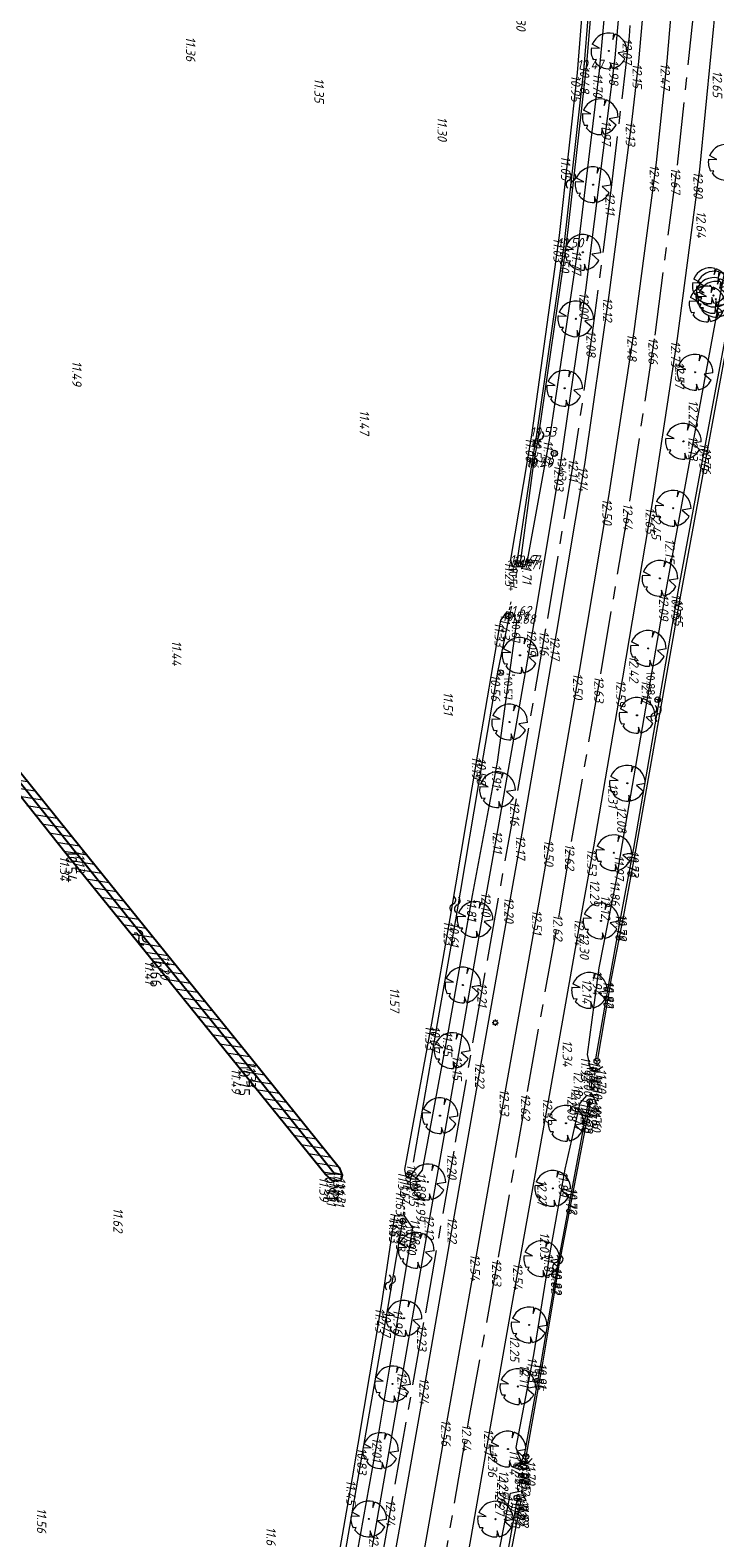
# Model space of a CAD drawing. Header units: metres. Extents: x 232614 to 233692, y 552964 to 554400.
# Tile 10 of 26: x 233326 to 233434, y 553469 to 553708. Entities that reach past the tile are written whole.
import ezdxf
from ezdxf.enums import TextEntityAlignment as Align

# ---------------------------------------------------------------- set-up
doc = ezdxf.new("R2010")
doc.units = ezdxf.units.M
doc.linetypes.add('AM-AS', pattern=[16, 10, -2, 2, -2])
doc.linetypes.add('NLCS-HIDDEN', pattern=[4, 2, -2])
for name, color, linetype, lineweight, true_color in [('B-XX-AL-Hoogtecijfer-T', 7, 'Continuous', 18, 0xb8807a), ('Duikerhoogte BOB', 7, 'Continuous', 18, 0x0059b3), ('Q26_Boom', 7, 'Continuous', 13, 0x165700), ('Q69_Duiker', 7, 'NLCS-HIDDEN', 13, 0x0059b3), ('Rioolputhoogte', 7, 'Continuous', 13, 0xb8807a), ('T09_Insteek_sloot', 7, 'Continuous', 13, 0x164c00), ('V-WE-GW-WATERGANG_BODEM-G', 7, 'CONTINUOUS-V', 25, 0x007ca5), ('V-WE-GW-WATERGANG_INSTEEK-G', 7, 'CONTINUOUS-V', 25, 0x004c00)]:
    doc.layers.add(name, color=color, linetype=linetype, lineweight=lineweight, true_color=true_color)
for name, color, linetype, lineweight in [('Hoogtecijfer-T-UIT', 2, 'Continuous', 18), ('Q03_As_lijn', 251, 'AM-AS', 13), ('Q21_Lichtmast', 251, 'Continuous', 13), ('Q28_Rioolput', 251, 'Continuous', 13), ('S05_Water', 144, 'Continuous', 13), ('T07_Greppel', 144, 'Continuous', 13), ('V-S05_Water-S', 144, 'CONTINUOUS-V', 13), ('V-WE-GW-WATERGANG-WERK-A', 252, 'Continuous', 9), ('V01_Kantgeslverh', 251, 'Continuous', 13), ('W11_Waterlijn', 142, 'Continuous', 13)]:
    doc.layers.add(name, color=color, linetype=linetype, lineweight=lineweight)
doc.styles.add('ISO', font='NLCS-ISO.ttf')
doc.styles.add('NLCS-ISO', font='NLCS-ISO.ttf', dxfattribs={"height": 1.8})
doc.styles.get("Standard").update_dxf_attribs({"font": 'arial.ttf'})
doc.linetypes.add('CONTINUOUS-V', pattern='A,3.5,[24,NLCS.shx,S=0.5,R=0,X=0,Y=0],3.5', length=7)

# ---------------------------------------------------------------- blocks, each defined once
blk = doc.blocks.new('Q28_RIOOLPUT')
at = {"color": 0}
blk.add_circle((0, 0), 0.5, dxfattribs=at)
blk.add_text('R', height=0.5, dxfattribs=at).set_placement((0.057, -0.008), align=Align.MIDDLE_CENTER)
blk = doc.blocks.new('M02_GRONDSLAGPUNT')
blk.add_circle((0, 0), 0.5)
blk.add_attdef('1', (0.69, 0.6), '', height=1.3)
blk = doc.blocks.new('Q21_LICHTMAST')
at = {"color": 0}
for p, q in [((-0.5, 0.01), (-0.3, 0.01)), ((-0.35, 0.36), (-0.21, 0.22)), ((0.01, 0.5), (0.01, 0.3)), ((0.36, 0.35), (0.22, 0.21)), ((-0.22, -0.21), (-0.36, -0.35)), ((-0.01, -0.3), (-0.01, -0.5)), ((0.21, -0.22), (0.35, -0.36)), ((0.3, -0.01), (0.5, -0.01))]:
    blk.add_line(p, q, dxfattribs=at)
blk.add_circle((0, 0), 0.3, dxfattribs=at)
blk = doc.blocks.new('Q69_DUIKER_OPENING')
at = {"color": 0}
for p, q in [((-0.2, 0.34), (0, 0)), ((-0.2, -0.35), (0, 0)), ((0, 0), (0.52, 0)), ((1, 0), (1.5, 0)), ((1.9, 0), (2.3, 0))]:
    blk.add_line(p, q, dxfattribs=at)
blk = doc.blocks.new('Q26_BOOM')
at = {"flags": 128}
for points in [[(0.72, 2.74), (0.64, 1.8), (0.97, 2.66)], [(-2.79, 0.5), (-1.48, 0.44), (-2.63, 1.05)], [(-2.19, -1.79), (-1.97, -1.36), (-2.47, -1.39)], [(0.56, -2.78), (0.24, -1.87), (0.2, -2.82)], [(2.83, -0.07), (1.44, -0.31), (2.53, -1.28)]]:
    blk.add_lwpolyline(points, dxfattribs=at)
blk.add_lwpolyline([(2.83, -0.07, 0.321944), (0.97, 2.66, 0.321944)], format="xyb", dxfattribs=at)
blk.add_circle((0, 0), 0.0844)
for start, end in [(75.1844, 158.299), (169.749, 209.4302), (219.2667, 274.1068), (281.3601, 333.2046)]:
    blk.add_arc((0, 0), 2.83, start, end)
blk = doc.blocks.new('S05')
for centre, start, end in [((-0.6, 0.04), 28.0726, 151.9276), ((0.6, 0.68), 208.0726, 331.9276), ((-0.6, -0.68), 28.0726, 151.9276), ((0.6, -0.04), 208.0726, 331.9276)]:
    blk.add_arc(centre, 0.68, start, end)

msp = doc.modelspace()

# ---------------------------------------------------------------- hatches: boundary and pattern name
at = {"layer": 'V-WE-GW-WATERGANG-WERK-A'}
h = msp.add_hatch(dxfattribs=at)
h.set_pattern_fill('AGW-WERK_AANVULLEN-SO', color=256, scale=0.25, angle=36, pattern_type=2)
h.set_pattern_definition([(351, (233138.5007, 553538.3838), (0.195543, 1.2346104), [])])
h.paths.add_polyline_path([(233374.63, 553527.42), (233360.87, 553544.44), (233333.69, 553578.1), (233306.93, 553611.08), (233293.4, 553628.02), (233258.3, 553672.13), (233256.33, 553670.53), (233289.65, 553628.9), (233303.68, 553611.32), (233331.37, 553577.09), (233358.56, 553543.44), (233372.44, 553526.27), (233373.5, 553525.32), (233374.87, 553525.27), (233375.11, 553526.19)])

# ---------------------------------------------------------------- linework, layer by layer
at = {"layer": 'Q03_As_lijn'}
for points in [[(233424.65, 553788.87), (233423.85, 553761.16), (233423.41, 553748.28), (233422.61, 553734.26), (233421.66, 553720.29), (233420.52, 553706.63), (233417.64, 553682.24), (233414.8, 553660.36), (233411.85, 553640.02), (233407.31, 553612.76), (233402.62, 553585.8), (233397.46, 553557.03), (233392.75, 553529.99), (233387.99, 553502.84), (233383.07, 553475.13), (233378.12, 553447.16)], [(233390.14, 553458.48), (233395.11, 553487.12), (233399.85, 553513.22), (233404.42, 553539.46), (233409.54, 553567.87), (233411.41, 553579.05), (233416.04, 553605.62), (233420.65, 553632.98), (233424.63, 553659.25), (233428.19, 553686.17), (233431.08, 553713.33), (233433.3, 553745.49)]]:
    msp.add_lwpolyline(points, dxfattribs=at)
at = {"layer": 'T07_Greppel'}
for points in [[(233401.45, 553614.28), (233399.68, 553605.87), (233397.43, 553592.61), (233393.03, 553566.64), (233390.11, 553550.21), (233386.32, 553528.27)], [(233368.52, 553425.07), (233373.39, 553453.75), (233378.5, 553483.37), (233382.34, 553505.06), (233384.63, 553518.72)]]:
    msp.add_lwpolyline(points, dxfattribs=at)
at = {"layer": 'T09_Insteek_sloot'}
for points in [[(233447.12, 553743.81), (233446.79, 553745.03), (233445.6, 553745.67), (233444.05, 553745.34), (233443.86, 553743.43), (233443.35, 553736.16), (233442.22, 553713.55), (233440.73, 553697.84), (233435.56, 553669.12), (233430.86, 553643.63), (233426.31, 553618.56), (233419.16, 553577.21), (233418.53, 553573.24), (233415.74, 553559.01), (233413.87, 553545.32), (233414.36, 553543.16), (233415.14, 553542.68), (233416.38, 553543.41)], [(233418.67, 553738.45), (233418.12, 553726.54), (233415.77, 553701.1), (233412.41, 553673.05), (233407.93, 553642.96), (233404.46, 553623.81), (233403.89, 553622.48), (233402.04, 553622.57), (233401.82, 553623.71)], [(233401.82, 553623.71), (233405.11, 553643.41), (233409.49, 553675.04), (233412.37, 553700.79), (233414.45, 553727.41), (233414.83, 553738.38)], [(233415.5, 553537.31), (233414.9, 553538.55), (233413.8, 553538.83), (233412.74, 553537.57), (233410.34, 553527.16), (233408.02, 553514.2), (233405.4, 553497.71), (233402.57, 553483.06), (233403.47, 553480.61), (233404.42, 553480.5), (233405.17, 553481.32)], [(233388.68, 553391.92), (233387.71, 553391.23), (233387.14, 553391.75), (233386.82, 553393.48), (233388.75, 553408.15), (233391.48, 553422.63), (233392.56, 553427.26), (233397.47, 553453.86), (233401.73, 553475.84), (233403.49, 553476.2), (233404.14, 553474.76)]]:
    msp.add_lwpolyline(points, dxfattribs=at)
for points in [[(233384.93, 553527.11), (233385.24, 553525.82), (233386.65, 553525.56), (233387.82, 553526.98), (233392, 553549.34), (233395.71, 553570.5), (233399.68, 553591.61), (233402.73, 553613.9), (233402.12, 553615.24), (233401.17, 553615.41), (233400.17, 553614.13), (233396.5, 553592.89), (233392.12, 553566.85), (233389.21, 553550.26)], [(233370.84, 553429.97), (233369.76, 553425.22), (233368.22, 553423.79), (233366.82, 553425.67), (233368.76, 553433.8), (233372.22, 553452.54), (233376.74, 553478.25), (233381.31, 553505.54), (233383.44, 553519.76), (233384.85, 553519.81), (233386.24, 553517.86), (233384.15, 553505.3), (233380.8, 553484.98), (233376.06, 553458.61)]]:
    msp.add_lwpolyline(points, close=True, dxfattribs=at)
at = {"layer": 'V-WE-GW-WATERGANG_BODEM-G', "flags": 128}
msp.add_lwpolyline([(233373.99, 553526.25), (233373.25, 553527.2), (233359.71, 553544.05), (233345.74, 553561.33), (233332.38, 553577.94), (233318.66, 553595.12), (233305.08, 553611.67), (233290.62, 553629.81), (233276.64, 553647.47), (233262.14, 553665.75), (233256.39, 553672.76)], dxfattribs=at)
at = {"layer": 'V-WE-GW-WATERGANG_INSTEEK-G', "flags": 128}
msp.add_lwpolyline([(233258.3, 553672.13), (233265.8, 553662.93), (233270.45, 553657.21), (233274.34, 553652.26), (233279.9, 553645), (233293.4, 553628.02), (233306.93, 553611.08), (233320.2, 553594.86), (233333.69, 553578.1), (233347.22, 553561.35), (233360.87, 553544.44), (233374.63, 553527.42), (233375.11, 553526.19), (233374.87, 553525.27), (233373.5, 553525.32), (233372.44, 553526.27), (233358.56, 553543.44), (233344.76, 553560.51), (233331.37, 553577.09), (233317.75, 553594.18), (233303.68, 553611.32), (233289.65, 553628.9), (233275.24, 553646.91), (233260.95, 553664.77), (233256.33, 553670.53)], dxfattribs=at)
at = {"layer": 'V01_Kantgeslverh'}
for points in [[(233374.23, 553435.9), (233380.32, 553469.73), (233384.78, 553495.4), (233389.1, 553520.27), (233393.54, 553545.46), (233398.07, 553571.34), (233399.81, 553581.12), (233405.39, 553613.04), (233409.69, 553639.08), (233413.67, 553666.36), (233417.12, 553693.58), (233418.31, 553703.21), (233419.84, 553720.61), (233421.43, 553749.14), (233421.76, 553754.95)], [(233425.33, 553746.76), (233423.56, 553719.9), (233422.03, 553702.63), (233420.95, 553693.43), (233417.33, 553665.58), (233413.48, 553638.79), (233409, 553611.98), (233403.54, 553580.38), (233401.79, 553570.58), (233397.17, 553544.47), (233392.81, 553519.88), (233388.39, 553494.42), (233383.97, 553469.19), (233377.8, 553435.08), (233376.36, 553426.82), (233372.5, 553405.23), (233368.9, 553385.02), (233365.32, 553364.5), (233362.35, 553347.52)], [(233366.98, 553347.62), (233371.29, 553372.24), (233375.77, 553397.29), (233380.28, 553422.6), (233382.15, 553433.53), (233386.73, 553459.08), (233391.81, 553487.84), (233396.47, 553514.04), (233401.06, 553540.15), (233406.14, 553568.53), (233408.09, 553579.64), (233412.69, 553606.04), (233417.33, 553633.69), (233421.33, 553659.82), (233424.88, 553686.62), (233426.57, 553702.67), (233428.74, 553728.17), (233429.8, 553745.75), (233429.84, 553747.81)], [(233373.37, 553343.79), (233374.07, 553347.7), (233378.2, 553370.89), (233382.65, 553395.76), (233387.11, 553421.07), (233389, 553432.25), (233393.6, 553457.89), (233398.57, 553486.35), (233403.23, 553512.64), (233407.92, 553538.79), (233412.94, 553567.19), (233414.93, 553578.21), (233419.53, 553604.99), (233424.17, 553632.35), (233428.17, 553658.72), (233431.75, 553685.52), (233434.4, 553713.13), (233436.5, 553740.14), (233437.17, 553744.59), (233437.46, 553745.04)]]:
    msp.add_lwpolyline(points, dxfattribs=at)
at = {"layer": 'W11_Waterlijn'}
for points in [[(233446.09, 553744.33), (233445.76, 553736.23), (233444.36, 553713.01), (233442.34, 553695.46), (233438.44, 553670.97), (233433.06, 553641.81), (233428.6, 553617.8), (233421.6, 553577.92), (233419.74, 553567.89), (233417.69, 553557.32), (233415.54, 553544.57), (233415.23, 553544.63), (233417.46, 553557.32), (233419.4, 553567.9), (233421.26, 553578), (233428.28, 553618.61), (233432.71, 553642.53), (233438.2, 553671.8), (233442.1, 553695.78), (233443.99, 553713.11), (233445.39, 553736.29), (233445.7, 553744.42)], [(233414.34, 553537.47), (233414, 553537.52), (233411.58, 553524.55), (233409.17, 553511.91), (233406.61, 553496.78), (233403.92, 553481.85), (233404.1, 553481.72), (233404.26, 553481.81), (233406.94, 553496.73), (233409.44, 553511.92), (233411.87, 553524.53)], [(233402.82, 553474.98), (233398.2, 553449.15), (233394.85, 553431.18), (233392.96, 553420.39), (233390.29, 553405.48), (233388.14, 553393.16), (233388.41, 553393.1), (233390.59, 553405.41), (233393.22, 553420.34), (233395.2, 553431.07), (233398.46, 553449.1), (233403.46, 553474.91)]]:
    msp.add_lwpolyline(points, close=True, dxfattribs=at)
for points in [[(233402.73, 553623.27), (233403.3, 553623.21), (233405.36, 553638.59), (233406.24, 553643.47), (233410.59, 553673.69), (233413.82, 553702.21), (233415.91, 553727.09), (233416.52, 553738.41)], [(233416.03, 553738.4), (233415.42, 553727.09), (233413.36, 553701.72), (233410.19, 553673.48), (233405.88, 553643.52), (233405.09, 553638.73), (233402.73, 553623.27)]]:
    msp.add_lwpolyline(points, dxfattribs=at)

# ---------------------------------------------------------------- block references
at = {"layer": 'Duikerhoogte BOB'}
ref = msp.add_blockref('M02_GRONDSLAGPUNT', (233402.99, 553623.07), dxfattribs=dict(at, xscale=0.9, yscale=0.9, zscale=0.9, rotation=270))
ref.add_attrib('M02_GRONDSLAGPUNT', '10.54', (233401.45, 553622.53), dxfattribs={"layer": '0', "color": 0, "height": 1.35, "rotation": 270, "style": 'ISO'})
ref = msp.add_blockref('M02_GRONDSLAGPUNT', (233401.4, 553614.74), dxfattribs=dict(at, xscale=0.9, yscale=0.9, zscale=0.9, rotation=270))
ref.add_attrib('M02_GRONDSLAGPUNT', '10.67', (233401.94, 553614.13), dxfattribs={"layer": '0', "color": 0, "height": 1.35, "rotation": 270, "style": 'ISO'})
ref = msp.add_blockref('M02_GRONDSLAGPUNT', (233400.16, 553605.79), dxfattribs=dict(at, xscale=0.9, yscale=0.9, zscale=0.9, rotation=270))
ref.add_attrib('M02_GRONDSLAGPUNT', '10.57', (233400.7, 553605.17), dxfattribs={"layer": '0', "color": 0, "height": 1.35, "rotation": 270, "style": 'ISO'})
ref = msp.add_blockref('M02_GRONDSLAGPUNT', (233425.05, 553601.51), dxfattribs=dict(at, xscale=0.9, yscale=0.9, zscale=0.9, rotation=270))
ref.add_attrib('M02_GRONDSLAGPUNT', '10.88', (233423.26, 553606.03), dxfattribs={"layer": '0', "color": 0, "height": 1.35, "rotation": 270, "style": 'ISO'})
ref = msp.add_blockref('M02_GRONDSLAGPUNT', (233415.43, 553544.23), dxfattribs=dict(at, xscale=0.9, yscale=0.9, zscale=0.9, rotation=270))
ref.add_attrib('M02_GRONDSLAGPUNT', '10.82', (233413.79, 553543.49), dxfattribs={"layer": '0', "color": 0, "height": 1.35, "rotation": 270, "style": 'ISO'})
ref = msp.add_blockref('M02_GRONDSLAGPUNT', (233414.28, 553537.82), dxfattribs=dict(at, xscale=0.9, yscale=0.9, zscale=0.9, rotation=270))
ref.add_attrib('M02_GRONDSLAGPUNT', '10.76', (233414.82, 553537.2), dxfattribs={"layer": '0', "color": 0, "height": 1.35, "rotation": 270, "style": 'ISO'})
ref = msp.add_blockref('M02_GRONDSLAGPUNT', (233385.63, 553526.2), dxfattribs=dict(at, xscale=0.9, yscale=0.9, zscale=0.9, rotation=270))
ref.add_attrib('M02_GRONDSLAGPUNT', '10.81', (233386.17, 553525.58), dxfattribs={"layer": '0', "color": 0, "height": 1.35, "rotation": 270, "style": 'ISO'})
ref = msp.add_blockref('M02_GRONDSLAGPUNT', (233384.67, 553518.89), dxfattribs=dict(at, xscale=0.9, yscale=0.9, zscale=0.9, rotation=270))
ref.add_attrib('M02_GRONDSLAGPUNT', '10.79', (233385.21, 553518.27), dxfattribs={"layer": '0', "color": 0, "height": 1.35, "rotation": 270, "style": 'ISO'})
ref = msp.add_blockref('M02_GRONDSLAGPUNT', (233404.17, 553481.62), dxfattribs=dict(at, xscale=0.9, yscale=0.9, zscale=0.9, rotation=270))
ref.add_attrib('M02_GRONDSLAGPUNT', '10.98', (233402.4, 553480.99), dxfattribs={"layer": '0', "color": 0, "height": 1.35, "rotation": 270, "style": 'ISO'})
ref = msp.add_blockref('M02_GRONDSLAGPUNT', (233402.75, 553475.05), dxfattribs=dict(at, xscale=0.9, yscale=0.9, zscale=0.9, rotation=270))
ref.add_attrib('M02_GRONDSLAGPUNT', '10.99', (233403.29, 553474.43), dxfattribs={"layer": '0', "color": 0, "height": 1.35, "rotation": 270, "style": 'ISO'})
at = {"layer": 'Q21_Lichtmast'}
msp.add_blockref('Q21_LICHTMAST', (233399.33, 553550.35), dxfattribs=at)
at = {"layer": 'Q26_Boom'}
for p in [(233417.33, 553704.28), (233415.95, 553693.85), (233435.9, 553686.64), (233414.82, 553683.09), (233413.2, 553672.38), (233433.38, 553667.08), (233434.01, 553666.55), (233432.86, 553664.19), (233433.91, 553665.54), (233434.26, 553664.95), (233412.08, 553661.84), (233430.97, 553653.38), (233410.32, 553650.85), (233429.13, 553642.43), (233427.5, 553631.84), (233425.41, 553620.73), (233423.56, 553609.63), (233403.25, 553608.54), (233401.6, 553597.97), (233421.77, 553599.03), (233420.25, 553588.28), (233399.68, 553587.26), (233418.11, 553577.26), (233396.14, 553566.7), (233416.07, 553566.47), (233394.2, 553556.31), (233414.25, 553555.46), (233392.5, 553545.93), (233390.58, 553535.61), (233410.53, 553534.42), (233388.65, 553525.12), (233408.44, 553524.09), (233386.82, 553514.3), (233406.69, 553512.96), (233384.87, 553503.52), (233404.69, 553502.47), (233383.06, 553493.12), (233402.9, 553492.71), (233381.17, 553482.56), (233401.35, 553482.8), (233379.29, 553471.74), (233399.37, 553471.7)]:
    msp.add_blockref('Q26_BOOM', p, dxfattribs=at)
at = {"layer": 'Q28_Rioolput'}
msp.add_blockref('Q28_RIOOLPUT', (233408.68, 553640.53), dxfattribs=at)
at = {"layer": 'Q69_Duiker'}
for p, rotation in [((233403, 553623.07), 259.1807773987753), ((233401.4, 553614.74), 79.18077739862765), ((233400.16, 553605.79), 350.255077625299), ((233425.05, 553601.51), 170.255077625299), ((233415.43, 553544.24), 259.8409698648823), ((233414.28, 553537.82), 79.84096986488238), ((233385.64, 553526.2), 262.4992448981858), ((233384.67, 553518.89), 82.49924489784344), ((233404.17, 553481.62), 257.8240218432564), ((233402.75, 553475.05), 77.82402184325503)]:
    msp.add_blockref('Q69_DUIKER_OPENING', p, dxfattribs=dict(at, rotation=rotation))
at = {"layer": 'Rioolputhoogte'}
ref = msp.add_blockref('M02_GRONDSLAGPUNT', (233408.68, 553640.53), dxfattribs=dict(at, xscale=0.9, yscale=0.9, zscale=0.9, rotation=270))
ref.add_attrib('M02_GRONDSLAGPUNT', '13.43', (233409.22, 553639.91), dxfattribs={"layer": '0', "color": 0, "height": 1.35, "rotation": 270, "style": 'ISO'})
at = {"layer": 'S05_Water'}
for p, rotation in [((233411.31, 553683.74), 264.0538090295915), ((233406.23, 553642.8), 264.0538090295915), ((233424.79, 553599.32), 259.3465749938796), ((233392.96, 553569.07), 260.2815721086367), ((233409.24, 553512.27), 259.8555255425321), ((233382.71, 553509.14), 259.5248721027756)]:
    msp.add_blockref('S05', p, dxfattribs=dict(at, rotation=rotation))
at = {"layer": 'V-S05_Water-S', "rotation": 309.6308436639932}
msp.add_blockref('S05', (233343.18, 553563.84), dxfattribs=at)

# ---------------------------------------------------------------- texts
at = {"layer": 'B-XX-AL-Hoogtecijfer-T', "style": 'NLCS-ISO', "oblique": 13.5}
for s, p in [('11.30', (233402.65, 553711.32)), ('11.36', (233350.34, 553706.54)), ('12.07', (233419.49, 553706.28)), ('10.48', (233412.74, 553701.85)), ('11.70', (233414.82, 553700.75)), ('11.98', (233417.35, 553702.86)), ('12.15', (233421.07, 553702.29)), ('12.47', (233425.5, 553702.32)), ('12.65', (233433.77, 553701.14)), ('11.35', (233370.69, 553699.97)), ('10.95', (233411.33, 553700.45)), ('11.30', (233390.18, 553693.84)), ('11.97', (233416.17, 553693.24)), ('12.13', (233420, 553693.08)), ('11.05', (233409.74, 553687.67)), ('12.46', (233423.79, 553686.25)), ('12.67', (233427.16, 553685.8)), ('12.80', (233430.72, 553685.16)), ('12.11', (233416.77, 553681.89)), ('12.64', (233431.19, 553678.89)), ('11.03', (233408.54, 553674.69)), ('10.50', (233409.56, 553673.35)), ('11.77', (233411.45, 553672.7)), ('12.00', (233412.64, 553666.01)), ('12.12', (233416.37, 553665.23)), ('12.08', (233413.76, 553660)), ('12.48', (233420.25, 553659.46)), ('12.66', (233423.59, 553658.88)), ('12.73', (233427.14, 553658.37)), ('11.49', (233332.32, 553655.18)), ('12.57', (233427.78, 553655.04)), ('12.22', (233429.96, 553648.95)), ('11.47', (233377.87, 553647.38)), ('12.13', (233429.91, 553643.28)), ('11.08', (233404.14, 553643.05)), ('10.54', (233405.17, 553643.13)), ('11.72', (233406.97, 553642.61)), ('10.75', (233431.66, 553642.19)), ('10.76', (233432.01, 553641.44)), ('12.03', (233408.66, 553638.73)), ('12.11', (233410.97, 553639.67)), ('12.14', (233412.49, 553638.44)), ('12.50', (233416.3, 553633.35)), ('12.64', (233419.58, 553632.61)), ('12.65', (233423.13, 553631.99)), ('12.45', (233424.07, 553631.15)), ('12.15', (233426.24, 553627.01)), ('11.25', (233400.85, 553623.37)), ('11.71', (233403.59, 553623.46)), ('12.09', (233425.27, 553618.21)), ('10.75', (233427.23, 553618.26)), ('10.65', (233427.56, 553617.44)), ('11.43', (233400.18, 553615.06)), ('11.33', (233399.22, 553613.78)), ('12.09', (233404.34, 553612.69)), ('12.16', (233406.34, 553612.39)), ('11.44', (233348.12, 553610.89)), ('12.17', (233408.05, 553611.63)), ('12.42', (233420.54, 553608.46)), ('10.56', (233398.63, 553605.51)), ('12.50', (233411.66, 553605.7)), ('12.63', (233415.01, 553605.25)), ('11.51', (233391.13, 553602.74)), ('12.59', (233418.48, 553604.65)), ('12.17', (233422.51, 553604.64)), ('11.19', (233395.61, 553592.55)), ('10.58', (233396.38, 553592.25)), ('11.91', (233398.8, 553591.27)), ('12.31', (233417.22, 553588.22)), ('12.16', (233401.65, 553585.43)), ('12.08', (233418.62, 553584.62)), ('12.11', (233398.93, 553580.77)), ('12.17', (233402.59, 553580.03)), ('12.50', (233407.06, 553579.3)), ('11.34', (233330.38, 553576.74)), ('11.13', (233332.82, 553577.75)), ('12.62', (233410.38, 553578.68)), ('12.53', (233413.89, 553577.87)), ('11.97', (233418.21, 553576.87)), ('10.76', (233420.21, 553577.63)), ('10.73', (233420.57, 553577.57)), ('12.29', (233414.34, 553573.03)), ('11.86', (233417.56, 553572.87)), ('11.81', (233394.84, 553570.13)), ('12.10', (233397.12, 553570.99)), ('12.20', (233400.76, 553570.23)), ('12.12', (233416.08, 553570.53)), ('12.51', (233405.19, 553568.19)), ('12.62', (233408.5, 553567.5)), ('12.54', (233411.88, 553566.85)), ('10.76', (233418.36, 553567.53)), ('10.79', (233418.69, 553567.55)), ('11.23', (233391.17, 553566.5)), ('10.61', (233392.08, 553566.27)), ('12.30', (233412.7, 553564.55)), ('11.41', (233343.84, 553560.16)), ('11.20', (233346.27, 553561)), ('12.14', (233413.11, 553557.27)), ('11.94', (233414.74, 553558.67)), ('11.57', (233382.66, 553555.91)), ('12.21', (233396.51, 553556.68)), ('10.80', (233416.43, 553556.96)), ('10.82', (233416.66, 553556.95)), ('11.33', (233388.25, 553549.91)), ('10.67', (233389.08, 553549.84)), ('11.95', (233391.03, 553549)), ('12.34', (233410.01, 553547.57)), ('11.49', (233357.55, 553543.1)), ('11.33', (233359.92, 553544.09)), ('12.15', (233392.57, 553545.12)), ('12.22', (233396.14, 553544.12)), ('11.93', (233412.91, 553544.98)), ('10.85', (233414.19, 553544.28)), ('10.82', (233414.5, 553544.21)), ('11.70', (233415.43, 553543.06)), ('12.18', (233411.73, 553542.76)), ('12.00', (233413.33, 553542.81)), ('11.97', (233414.19, 553542.34)), ('11.90', (233414.81, 553542.22)), ('12.53', (233400.03, 553539.81)), ('12.62', (233403.38, 553539.09)), ('12.52', (233406.88, 553538.45)), ('12.08', (233410.75, 553538.97)), ('12.19', (233411.37, 553540.14)), ('11.82', (233412.84, 553538.47)), ('11.72', (233413.94, 553538.2)), ('11.90', (233414.26, 553539.47)), ('11.77', (233411.79, 553537.22)), ('10.80', (233412.97, 553537.16)), ('10.78', (233413.29, 553537.1)), ('11.60', (233414.55, 553536.94)), ('12.20', (233391.72, 553529.64)), ('11.37', (233373.68, 553527.07)), ('11.54', (233383.94, 553526.77)), ('10.71', (233385.36, 553527.92)), ('11.89', (233386.85, 553526.63)), ('11.89', (233409.37, 553526.81)), ('11.39', (233371.47, 553525.93)), ('11.31', (233372.63, 553524.97)), ('11.05', (233373.03, 553525.91)), ('11.41', (233373.96, 553524.92)), ('11.43', (233374.12, 553525.84)), ('11.54', (233384.25, 553525.48)), ('11.75', (233385.68, 553525.22)), ('12.27', (233405.99, 553525.48)), ('10.76', (233410.54, 553524.18)), ('10.72', (233410.84, 553524.18)), ('11.63', (233383.57, 553523.72)), ('11.99', (233386.77, 553522.91)), ('11.62', (233338.85, 553521.02)), ('11.53', (233382.49, 553519.42)), ('11.66', (233382.68, 553520.44)), ('11.70', (233383.9, 553519.46)), ('11.98', (233385.9, 553519.31)), ('12.12', (233388.14, 553519.92)), ('12.22', (233391.77, 553519.53)), ('10.73', (233383.6, 553518.37)), ('11.90', (233385.28, 553517.52)), ('12.03', (233406.4, 553517.14)), ('12.54', (233395.4, 553513.7)), ('12.63', (233398.81, 553512.85)), ('12.54', (233402.16, 553512.3)), ('11.85', (233407.05, 553513.85)), ('10.82', (233408.14, 553511.55)), ('10.82', (233408.4, 553511.56)), ('11.43', (233380.32, 553505.19)), ('10.77', (233381.31, 553504.71)), ('11.96', (233383.18, 553504.94)), ('12.23', (233386.96, 553502.49)), ('12.25', (233401.65, 553500.81)), ('12.11', (233403.19, 553496.2)), ('11.83', (233404.45, 553497.35)), ('10.85', (233405.57, 553496.43)), ('10.91', (233405.99, 553496.39)), ('12.17', (233383.83, 553495.05)), ('12.24', (233387.32, 553494.07)), ('12.56', (233390.77, 553487.48)), ('12.64', (233394.04, 553486.76)), ('12.57', (233397.54, 553486.01)), ('12.01', (233379.84, 553484.63)), ('10.83', (233377.47, 553483.01)), ('12.36', (233398.16, 553482.51)), ('11.94', (233401.58, 553482.72)), ('10.94', (233402.85, 553481.51)), ('10.97', (233403.07, 553481.38)), ('10.98', (233403.22, 553481.46)), ('11.70', (233404.21, 553480.97)), ('12.25', (233399.93, 553479.41)), ('11.94', (233402.47, 553480.27)), ('11.92', (233403.38, 553479.43)), ('11.85', (233403.45, 553480.15)), ('11.45', (233375.74, 553477.91)), ('12.27', (233399.31, 553476.42)), ('12.26', (233399.6, 553478.33)), ('11.92', (233402.82, 553476.09)), ('12.24', (233382, 553474.78)), ('12.04', (233400.66, 553475.49)), ('10.98', (233401.78, 553474.62)), ('11.02', (233402.5, 553474.56)), ('11.92', (233402.53, 553475.85)), ('11.82', (233403.18, 553474.4)), ('11.56', (233326.74, 553473.45)), ('11.69', (233363.08, 553470.46)), ('12.17', (233379.37, 553469.38))]:
    msp.add_text(s, height=1.5, rotation=270, dxfattribs=at).set_placement(p)
at = {"layer": 'Hoogtecijfer-T-UIT', "style": 'NLCS-ISO', "oblique": 13.5}
for s, p in [('10.47', (233412.29, 553701.37)), ('10.50', (233409.16, 553673.14)), ('10.53', (233404.85, 553643.18)), ('10.51', (233404.13, 553638.39)), ('10.49', (233404.27, 553638.25)), ('10.47', (233401.66, 553622.92)), ('10.47', (233402.23, 553622.86)), ('11.47', (233401.05, 553622.22)), ('11.71', (233403.01, 553622.13)), ('10.59', (233400.4, 553613.94)), ('11.62', (233401.16, 553614.87)), ('11.68', (233401.77, 553613.53))]:
    msp.add_text(s, height=1.5, dxfattribs=at).set_placement(p)
at = {"layer": 'Hoogtecijfer-T-UIT', "style": 'NLCS-ISO'}
for s, p in [('10.54', (233331.31, 553577.6)), ('10.66', (233344.69, 553560.97)), ('10.75', (233358.67, 553543.71)), ('10.91', (233372.3, 553526.86))]:
    msp.add_text(s, height=1.8, rotation=270, dxfattribs=at).set_placement(p)

doc.saveas('drawing.dxf')
